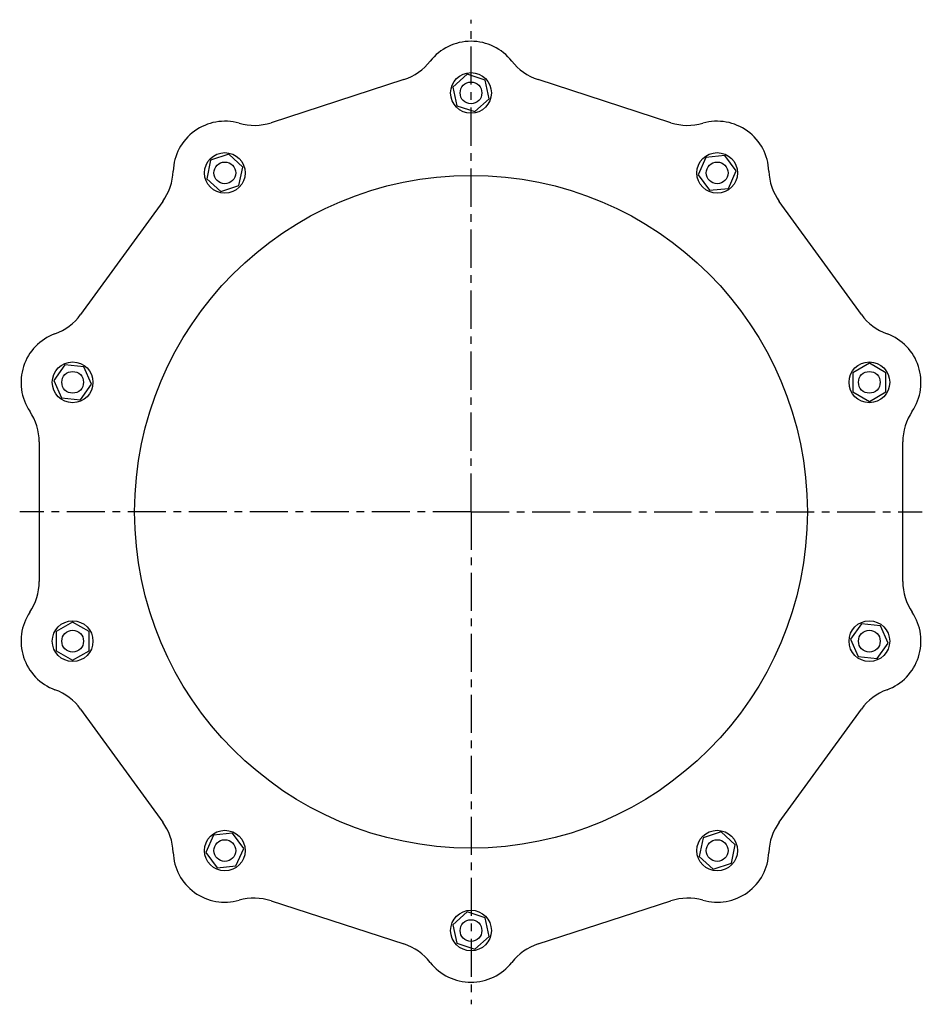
# Model space of a CAD drawing. Header units: millimetres. Extents: x -72 to 1455, y 137 to 1033.
# Tile 1 of 3: x -72 to 749, y 137 to 1033. Entities that reach past the tile are written whole.
import ezdxf

# ---------------------------------------------------------------- set-up
doc = ezdxf.new("R2010")
doc.units = ezdxf.units.MM
doc.header["$LTSCALE"] = 92.51
doc.linetypes.add('CENTER', pattern=[0.6, 0.375, -0.075, 0.075, -0.075])
doc.layers.get('0').update_dxf_attribs({"linetype": 'CONTINUOUS'})
doc.layers.add('DEFAULT_1', color=7, linetype='CENTER')
doc.layers.add('SURFS', color=7, linetype='CONTINUOUS')

msp = doc.modelspace()

# ---------------------------------------------------------------- linework, layer by layer
at = {"color": 7, "linetype": 'Continuous'}
for p, q in [((277.26, 978.27), (156.46, 939.02)), ((520.02, 939.02), (399.22, 978.27)), ((57.8, 867.33), (-16.86, 764.57)), ((693.34, 764.57), (618.68, 867.33)), ((-54.55, 648.59), (-54.55, 521.57)), ((731.03, 521.57), (731.03, 648.59)), ((-16.86, 405.58), (57.8, 302.83)), ((618.68, 302.83), (693.34, 405.58)), ((156.46, 231.14), (277.26, 191.89)), ((399.22, 191.89), (520.02, 231.14))]:
    msp.add_line(p, q, dxfattribs=at)
for centre, radius in [((114.29, 893.32), 9.89), ((338.24, 585.08), 306), ((-24.11, 702.82), 9.89), ((-24.11, 467.34), 9.89), ((114.29, 276.84), 9.89), ((338.24, 204.08), 9.89)]:
    msp.add_circle(centre, radius, dxfattribs=at)
at = {"layer": 'DEFAULT_1', "color": 7, "linetype": 'CENTER'}
for q in [(338.24, 1032.72), (-72.29, 585.08), (338.24, 137), (748.77, 585.08)]:
    msp.add_line((338.24, 585.08), q, dxfattribs=at)
at = {"layer": 'SURFS', "color": 7, "linetype": 'Continuous'}
for p, q in [((334.64, 983.02), (321.77, 971.43)), ((351.11, 977.67), (334.64, 983.02)), ((354.71, 960.73), (351.11, 977.67)), ((321.77, 971.43), (325.37, 954.49)), ((341.84, 949.14), (354.71, 960.73)), ((325.37, 954.49), (341.84, 949.14)), ((101.42, 904.9), (97.82, 887.96)), ((117.89, 910.26), (101.42, 904.9)), ((130.77, 898.67), (117.89, 910.26)), ((552, 907.33), (544.96, 891.5)), ((569.23, 909.14), (552, 907.33)), ((579.41, 895.13), (569.23, 909.14)), ((127.16, 881.73), (130.77, 898.67)), ((97.82, 887.96), (110.69, 876.37)), ((544.96, 891.5), (555.14, 877.49)), ((572.37, 879.3), (579.41, 895.13)), ((110.69, 876.37), (127.16, 881.73)), ((555.14, 877.49), (572.37, 879.3)), ((-31.16, 718.64), (-41.34, 704.63)), ((-13.93, 716.83), (-31.16, 718.64)), ((-6.89, 701), (-13.93, 716.83)), ((700.59, 720.14), (685.59, 711.48)), ((715.59, 711.48), (700.59, 720.14)), ((685.59, 711.48), (685.59, 694.15)), ((715.59, 694.15), (715.59, 711.48)), ((-41.34, 704.63), (-34.29, 688.8)), ((-17.07, 686.99), (-6.89, 701)), ((685.59, 694.15), (700.59, 685.49)), ((700.59, 685.49), (715.59, 694.15)), ((-34.29, 688.8), (-17.07, 686.99)), ((-24.11, 484.66), (-39.11, 476)), ((-9.11, 476), (-24.11, 484.66)), ((-39.11, 476), (-39.11, 458.68)), ((-9.11, 458.68), (-9.11, 476)), ((693.55, 483.17), (683.37, 469.15)), ((710.77, 481.36), (693.55, 483.17)), ((717.82, 465.53), (710.77, 481.36)), ((683.37, 469.15), (690.41, 453.33)), ((-39.11, 458.68), (-24.11, 450.02)), ((-24.11, 450.02), (-9.11, 458.68)), ((707.64, 451.52), (717.82, 465.53)), ((690.41, 453.33), (707.64, 451.52)), ((104.11, 290.86), (97.07, 275.03)), ((121.34, 292.67), (104.11, 290.86)), ((131.52, 278.65), (121.34, 292.67)), ((549.31, 288.43), (545.71, 271.49)), ((565.79, 293.79), (549.31, 288.43)), ((578.66, 282.2), (565.79, 293.79)), ((124.47, 262.83), (131.52, 278.65)), ((575.06, 265.25), (578.66, 282.2)), ((97.07, 275.03), (107.25, 261.02)), ((545.71, 271.49), (558.58, 259.9)), ((107.25, 261.02), (124.47, 262.83)), ((558.58, 259.9), (575.06, 265.25)), ((334.64, 221.02), (321.77, 209.43)), ((351.11, 215.67), (334.64, 221.02)), ((354.71, 198.73), (351.11, 215.67)), ((321.77, 209.43), (325.37, 192.49)), ((341.84, 187.14), (354.71, 198.73)), ((325.37, 192.49), (341.84, 187.14))]:
    msp.add_line(p, q, dxfattribs=at)
for centre, radius in [((338.24, 966.08), 18.5), ((338.24, 966.08), 9.89), ((114.29, 893.32), 18.5), ((562.19, 893.32), 18.5), ((562.19, 893.32), 9.89), ((-24.11, 702.82), 18.5), ((700.59, 702.82), 18.5), ((700.59, 702.82), 9.89), ((-24.11, 467.34), 18.5), ((700.59, 467.34), 18.5), ((700.59, 467.34), 9.89), ((114.29, 276.84), 18.5), ((562.19, 276.84), 18.5), ((562.19, 276.84), 9.89), ((338.24, 204.08), 18.5)]:
    msp.add_circle(centre, radius, dxfattribs=at)
for centre, radius, start, end in [((338.24, 966.08), 47, 38.02618, 141.97382), ((261.8, 1025.86), 50.04, 288.00163, 321.97486), ((414.68, 1025.86), 50.04, 218.02514, 251.99837), ((114.29, 893.32), 47, 74.02618, 177.97382), ((141, 986.61), 50.04, 254.02514, 287.99837), ((535.48, 986.61), 50.04, 252.00163, 285.97486), ((562.19, 893.32), 47, 2.02618, 105.97382), ((17.31, 896.75), 50.04, 324.00163, 357.97486), ((659.17, 896.75), 50.04, 182.02514, 215.99837), ((-57.34, 793.99), 50.04, 290.02514, 323.99837), ((733.82, 793.99), 50.04, 216.00163, 249.97486), ((-24.11, 702.82), 47, 110.02618, 213.97382), ((700.59, 702.82), 47, 326.02618, 69.97382), ((-104.59, 648.59), 50.04, 0.00163, 33.97486), ((781.07, 648.59), 50.04, 146.02514, 179.99837), ((-104.59, 521.57), 50.04, 326.02514, 359.99837), ((781.07, 521.57), 50.04, 180.00163, 213.97486), ((-24.11, 467.34), 47, 146.02618, 249.97382), ((700.59, 467.34), 47, 290.02618, 33.97382), ((-57.34, 376.17), 50.04, 36.00163, 69.97486), ((733.82, 376.17), 50.04, 110.02514, 143.99837), ((17.31, 273.41), 50.04, 2.02514, 35.99837), ((659.17, 273.41), 50.04, 144.00163, 177.97486), ((114.29, 276.84), 47, 182.02618, 285.97382), ((562.19, 276.84), 47, 254.02618, 357.97382), ((141, 183.55), 50.04, 72.00163, 105.97486), ((535.48, 183.55), 50.04, 74.02514, 107.99837), ((261.8, 144.3), 50.04, 38.02514, 71.99837), ((414.68, 144.3), 50.04, 108.00163, 141.97486), ((338.24, 204.08), 47, 218.02618, 321.97382)]:
    msp.add_arc(centre, radius, start, end, dxfattribs=at)

doc.saveas('drawing.dxf')
